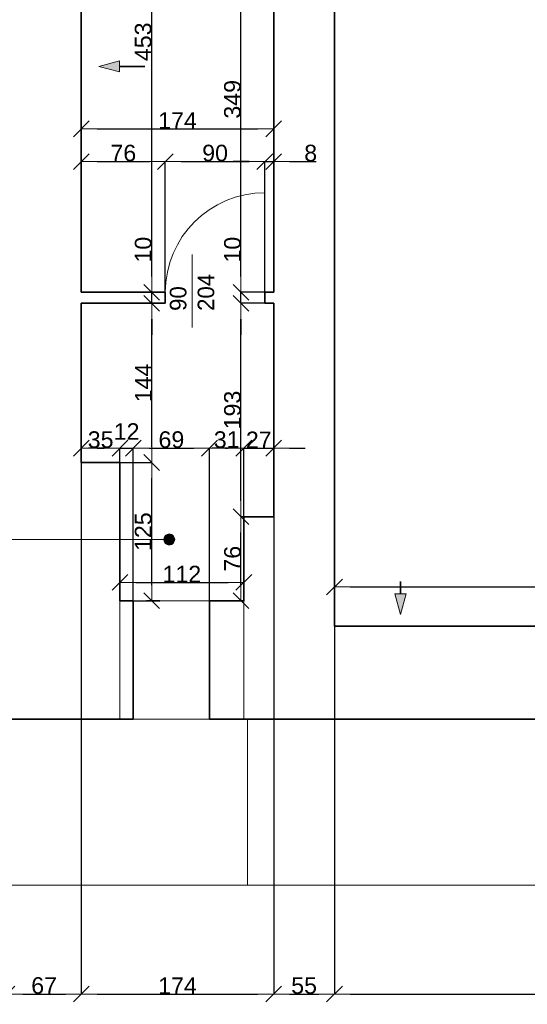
# Model space of a CAD drawing. Header units: metres. Extents: x 7506757 to 756746378, y 5735207 to 582114514.
# Tile 17 of 256: x 7549839 to 7554429, y 5789100 to 5798004. Entities that reach past the tile are written whole.
import ezdxf

# ---------------------------------------------------------------- set-up
doc = ezdxf.new("R2010")
doc.units = ezdxf.units.M
doc.header["$MEASUREMENT"] = 0
doc.header["$PDMODE"] = 2
doc.layers.get('0').update_dxf_attribs({"color": 250, "linetype": 'CONTINUOUS', "lineweight": 100, "plot": 0})
doc.layers.get('Defpoints').update_dxf_attribs({"linetype": 'CONTINUOUS'})
for name, color, linetype, lineweight in [('7 - linia widok1', 7, 'CONTINUOUS', 13), ('M_OCIANA1', 7, 'CONTINUOUS', 13), ('M_OCIANA141', 7, 'CONTINUOUS', 0), ('M_OCIANA6', 5, 'CONTINUOUS', 35), ('M_OPISY1', 7, 'CONTINUOUS', 13), ('M_OPISY141', 7, 'CONTINUOUS', 0), ('m_umeblowanie1', 7, 'CONTINUOUS', 13), ('opis1', 7, 'CONTINUOUS', 13), ('WYMIARY', 8, 'CONTINUOUS', 13)]:
    doc.layers.add(name, color=color, linetype=linetype, lineweight=lineweight)
for name, color, linetype in [('M_OCIANA', 7, 'CONTINUOUS'), ('M_OPISY', 7, 'CONTINUOUS'), ('PWYMIAR', 7, 'CONTINUOUS')]:
    doc.layers.add(name, color=color, linetype=linetype)
doc.styles.add('GENERATED_STYLE_1', font='arial.ttf')
doc.styles.add('GENERATED_STYLE_2', font='txt')
doc.dimstyles.new('GENERATED_STYLE__1', dxfattribs={"dimtxt": 150, "dimasz": 142.5, "dimexe": 0.18, "dimexo": 0, "dimgap": 0.09, "dimtad": 1, "dimdec": 0, "dimlfac": 0.1, "dimzin": 0, "dimdsep": 46, "dimtxsty": 'GENERATED_STYLE_1', "dimblk": 'ARROWHEAD_6', "dimblk1": 'ARROWHEAD_6', "dimblk2": 'ARROWHEAD_6', "dimcen": 0.09, "dimclrd": 251, "dimclre": 251, "dimclrt": 7, "dimazin": 0, "dimtfac": 1, "dimtdec": 4, "dimtmove": 0, "dimatfit": 3, "dimfxl": 0, "dimtolj": 1, "dimtzin": 0, "dimarcsym": 0})
doc.dimstyles.new('GENERATED_STYLE__2', dxfattribs={"dimtxt": 150, "dimasz": 142.5, "dimexe": 0.18, "dimexo": 0, "dimgap": 0.09, "dimtad": 1, "dimtih": 1, "dimtoh": 1, "dimdec": 0, "dimlfac": 0.1, "dimzin": 0, "dimdsep": 46, "dimtxsty": 'GENERATED_STYLE_1', "dimblk": 'ARROWHEAD_6', "dimblk1": 'ARROWHEAD_6', "dimblk2": 'ARROWHEAD_6', "dimcen": 0.09, "dimclrd": 251, "dimclre": 251, "dimclrt": 7, "dimazin": 0, "dimtfac": 1, "dimtdec": 4, "dimtmove": 0, "dimatfit": 3, "dimfxl": 0, "dimtolj": 1, "dimtzin": 0, "dimarcsym": 0})
doc.dimstyles.new('GENERATED_STYLE__3', dxfattribs={"dimtxt": 150, "dimasz": 142.5, "dimexe": 0.18, "dimexo": 0, "dimgap": 0.09, "dimtad": 1, "dimdec": 0, "dimlfac": 0.1, "dimzin": 0, "dimdsep": 46, "dimtxsty": 'GENERATED_STYLE_1', "dimblk": 'ARROWHEAD_6', "dimblk1": 'ARROWHEAD_6', "dimblk2": 'ARROWHEAD_6', "dimcen": 0.09, "dimclrd": 251, "dimclre": 251, "dimclrt": 7, "dimazin": 0, "dimtfac": 1, "dimtdec": 4, "dimtmove": 2, "dimatfit": 3, "dimfxl": 0, "dimtolj": 1, "dimtzin": 0, "dimarcsym": 0})
doc.dimstyles.new('GENERATED_STYLE__4', dxfattribs={"dimtxt": 150, "dimasz": 142.5, "dimexe": 0.18, "dimexo": 0, "dimgap": 0.09, "dimtad": 1, "dimtih": 1, "dimtoh": 1, "dimdec": 0, "dimlfac": 0.1, "dimzin": 0, "dimdsep": 46, "dimtxsty": 'GENERATED_STYLE_1', "dimblk": 'ARROWHEAD_6', "dimblk1": 'ARROWHEAD_6', "dimblk2": 'ARROWHEAD_6', "dimcen": 0.09, "dimclrd": 251, "dimclre": 251, "dimclrt": 7, "dimazin": 0, "dimtfac": 1, "dimtdec": 4, "dimtmove": 2, "dimatfit": 3, "dimfxl": 0, "dimtolj": 1, "dimtzin": 0, "dimarcsym": 0})

# ---------------------------------------------------------------- blocks, each defined once
blk = doc.blocks.new('Linia_15', base_point=(607403.4, 242324.2))
at = {"layer": 'M_OPISY1', "linetype": 'Continuous'}
blk.add_hatch(color=256, dxfattribs=at).paths.add_polyline_path([(610112.2, 242324.2), (610108.4, 242343.3), (610097.6, 242359.6), (610081.4, 242370.4), (610062.2, 242374.2), (610043.1, 242370.4), (610026.9, 242359.6), (610016, 242343.3), (610012.2, 242324.2), (610016, 242305.1), (610026.9, 242288.9), (610043.1, 242278), (610062.2, 242274.2), (610081.4, 242278), (610097.6, 242288.9), (610108.4, 242305.1)], flags=0)
blk.add_circle((610062.2, 242324.2), 50, dxfattribs=at)
at = {"layer": 'M_OPISY141', "linetype": 'Continuous'}
blk.add_line((607403.4, 242324.2), (610012.2, 242324.2), dxfattribs=at)
blk = doc.blocks.new('Linia_25', base_point=(612153.9, 241945.3))
at = {"layer": 'M_OCIANA1', "linetype": 'Continuous'}
blk.add_hatch(color=256, dxfattribs=at).paths.add_polyline_path([(612153.9, 241645.7), (612103.9, 241832.3), (612203.9, 241832.3)], flags=0)
for p, q in [((612153.9, 241645.7), (612103.9, 241832.3)), ((612103.9, 241832.3), (612203.9, 241832.3)), ((612153.9, 241645.7), (612203.9, 241832.3))]:
    blk.add_line(p, q, dxfattribs=at)
at = {"layer": 'M_OCIANA6', "linetype": 'Continuous'}
blk.add_line((612153.9, 241945.3), (612153.9, 241832.3), dxfattribs=at)
blk = doc.blocks.new('Linia_26', base_point=(609843, 246602.7))
at = {"layer": 'M_OCIANA1', "linetype": 'Continuous'}
blk.add_hatch(color=256, dxfattribs=at).paths.add_polyline_path([(609424.5, 246602.7), (609611.1, 246652.7), (609611.1, 246552.7)], flags=0)
for p, q in [((609424.5, 246602.7), (609611.1, 246652.7)), ((609424.5, 246602.7), (609611.1, 246552.7)), ((609611.1, 246652.7), (609611.1, 246552.7))]:
    blk.add_line(p, q, dxfattribs=at)
at = {"layer": 'M_OCIANA6', "linetype": 'Continuous'}
blk.add_line((609843, 246602.7), (609611.1, 246602.7), dxfattribs=at)
blk = doc.blocks.new('ARROWHEAD_6')
at = {"color": 0, "linetype": 'Continuous', "lineweight": 0}
for p, q in [((0, 0), (-1, 0)), ((-0.5, -0.5), (0.5, 0.5))]:
    blk.add_line(p, q, dxfattribs=at)
blk = doc.blocks.new('*D4051')
at = {"layer": 'Defpoints', "color": 0, "linetype": 'Continuous', "transparency": 16777216}
for p in [(7552685.7, 5799029.4), (7555366, 5799029.4), (7552685.7, 5792519.4)]:
    blk.add_point(p, dxfattribs=at)
at = {"layer": 'PWYMIAR', "color": 251, "linetype": 'Continuous', "lineweight": -2, "transparency": 16777216}
for p, q in [((7552685.7, 5799029.4), (7555366.2, 5799029.4)), ((7555366, 5792661.9), (7555366, 5798886.9)), ((7552685.7, 5792519.4), (7555366.2, 5792519.4))]:
    blk.add_line(p, q, dxfattribs=at)
at = {"layer": 'PWYMIAR', "color": 251, "linetype": 'Continuous', "lineweight": -2, "transparency": 16777216, "xscale": 142.5, "yscale": 142.5, "zscale": 142.5}
for p, rotation in [((7555366, 5799029.4), 90), ((7555366, 5792519.4), 270)]:
    blk.add_blockref('ARROWHEAD_6', p, dxfattribs=dict(at, rotation=rotation))
at = {"layer": 'PWYMIAR', "color": 7, "linetype": 'Continuous', "lineweight": 13, "transparency": 16777216, "insert": (7555289.3, 5795774.4), "char_height": 150, "attachment_point": 5, "rotation": 90, "style": 'GENERATED_STYLE_1'}
blk.add_mtext('\\A1;651', dxfattribs=at)
blk = doc.blocks.new('*D4070')
at = {"layer": 'Defpoints', "color": 0, "linetype": 'Continuous', "transparency": 16777216}
for p in [(7557585.7, 5792874.4), (7552685.7, 5792519.4), (7557585.7, 5792519.4)]:
    blk.add_point(p, dxfattribs=at)
at = {"layer": 'PWYMIAR', "color": 251, "linetype": 'Continuous', "lineweight": -2, "transparency": 16777216}
for p, q in [((7552685.7, 5792519.4), (7552685.7, 5792874.6)), ((7552828.2, 5792874.4), (7557443.2, 5792874.4)), ((7557585.7, 5792519.4), (7557585.7, 5792874.6))]:
    blk.add_line(p, q, dxfattribs=at)
at = {"layer": 'PWYMIAR', "color": 251, "linetype": 'Continuous', "lineweight": -2, "transparency": 16777216, "xscale": 142.5, "yscale": 142.5, "zscale": 142.5, "rotation": 180}
blk.add_blockref('ARROWHEAD_6', (7552685.7, 5792874.4), dxfattribs=at)
at = {"layer": 'PWYMIAR', "color": 251, "linetype": 'Continuous', "lineweight": -2, "transparency": 16777216, "xscale": 142.5, "yscale": 142.5, "zscale": 142.5}
blk.add_blockref('ARROWHEAD_6', (7557585.7, 5792874.4), dxfattribs=at)
at = {"layer": 'PWYMIAR', "color": 7, "linetype": 'Continuous', "lineweight": 13, "transparency": 16777216, "insert": (7555135.7, 5792951.1), "char_height": 150, "attachment_point": 5, "style": 'GENERATED_STYLE_1'}
blk.add_mtext('\\A1;490', dxfattribs=at)
blk = doc.blocks.new('*D4078')
at = {"layer": 'Defpoints', "color": 0, "linetype": 'Continuous', "transparency": 16777216}
for p in [(7550395.7, 5793999.4), (7551032.5, 5793999.4), (7550745.5, 5792749.4)]:
    blk.add_point(p, dxfattribs=at)
at = {"layer": 'PWYMIAR', "color": 251, "linetype": 'Continuous', "lineweight": -2, "transparency": 16777216}
for p, q in [((7550395.7, 5793999.4), (7551032.7, 5793999.4)), ((7551032.5, 5792891.9), (7551032.5, 5793856.9)), ((7550745.5, 5792749.4), (7551032.7, 5792749.4))]:
    blk.add_line(p, q, dxfattribs=at)
at = {"layer": 'PWYMIAR', "color": 251, "linetype": 'Continuous', "lineweight": -2, "transparency": 16777216, "xscale": 142.5, "yscale": 142.5, "zscale": 142.5}
for p, rotation in [((7551032.5, 5793999.4), 90), ((7551032.5, 5792749.4), 270)]:
    blk.add_blockref('ARROWHEAD_6', p, dxfattribs=dict(at, rotation=rotation))
at = {"layer": 'PWYMIAR', "color": 7, "linetype": 'Continuous', "lineweight": 13, "transparency": 16777216, "insert": (7550955.9, 5793374.4), "char_height": 150, "attachment_point": 5, "rotation": 90, "style": 'GENERATED_STYLE_1'}
blk.add_mtext('\\A1;125', dxfattribs=at)
blk = doc.blocks.new('*D4079')
at = {"layer": 'Defpoints', "color": 0, "linetype": 'Continuous', "transparency": 16777216}
for p in [(7551032.5, 5795439.4), (7551155.5, 5795439.4), (7550395.7, 5793999.4)]:
    blk.add_point(p, dxfattribs=at)
at = {"layer": 'PWYMIAR', "color": 251, "linetype": 'Continuous', "lineweight": -2, "transparency": 16777216}
for p, q in [((7551155.5, 5795439.4), (7551032.4, 5795439.4)), ((7551032.5, 5794141.9), (7551032.5, 5795296.9)), ((7550395.7, 5793999.4), (7551032.7, 5793999.4))]:
    blk.add_line(p, q, dxfattribs=at)
at = {"layer": 'PWYMIAR', "color": 251, "linetype": 'Continuous', "lineweight": -2, "transparency": 16777216, "xscale": 142.5, "yscale": 142.5, "zscale": 142.5}
for p, rotation in [((7551032.5, 5795439.4), 90), ((7551032.5, 5793999.4), 270)]:
    blk.add_blockref('ARROWHEAD_6', p, dxfattribs=dict(at, rotation=rotation))
at = {"layer": 'PWYMIAR', "color": 7, "linetype": 'Continuous', "lineweight": 13, "transparency": 16777216, "insert": (7550957.1, 5794719.4), "char_height": 150, "attachment_point": 5, "rotation": 90, "style": 'GENERATED_STYLE_1'}
blk.add_mtext('\\A1;144', dxfattribs=at)
blk = doc.blocks.new('*D4080')
at = {"layer": 'Defpoints', "color": 0, "linetype": 'Continuous', "transparency": 16777216}
for p in [(7550395.7, 5795539.4), (7551032.5, 5795539.4), (7551155.5, 5795439.4)]:
    blk.add_point(p, dxfattribs=at)
at = {"layer": 'PWYMIAR', "color": 251, "linetype": 'Continuous', "lineweight": -2, "transparency": 16777216}
for p, q in [((7551032.5, 5795681.9), (7551032.5, 5796024.8)), ((7550395.7, 5795539.4), (7551032.7, 5795539.4)), ((7551032.5, 5795439.4), (7551032.5, 5795539.4)), ((7551155.5, 5795439.4), (7551032.4, 5795439.4)), ((7551032.5, 5795296.9), (7551032.5, 5795154.4))]:
    blk.add_line(p, q, dxfattribs=at)
at = {"layer": 'PWYMIAR', "color": 251, "linetype": 'Continuous', "lineweight": -2, "transparency": 16777216, "xscale": 142.5, "yscale": 142.5, "zscale": 142.5}
for p, rotation in [((7551032.5, 5795539.4), 270), ((7551032.5, 5795439.4), 90)]:
    blk.add_blockref('ARROWHEAD_6', p, dxfattribs=dict(at, rotation=rotation))
at = {"layer": 'PWYMIAR', "color": 7, "linetype": 'Continuous', "lineweight": 13, "transparency": 16777216, "insert": (7550955.9, 5795924.6), "char_height": 150, "attachment_point": 5, "rotation": 90, "style": 'GENERATED_STYLE_1'}
blk.add_mtext('\\A1;10', dxfattribs=at)
blk = doc.blocks.new('*D4081')
at = {"layer": 'Defpoints', "color": 0, "linetype": 'Continuous', "transparency": 16777216}
for p in [(7550395.7, 5800069.4), (7551032.5, 5800069.4), (7550395.7, 5795539.4)]:
    blk.add_point(p, dxfattribs=at)
at = {"layer": 'PWYMIAR', "color": 251, "linetype": 'Continuous', "lineweight": -2, "transparency": 16777216}
for p, q in [((7550395.7, 5800069.4), (7551032.7, 5800069.4)), ((7551032.5, 5795681.9), (7551032.5, 5799926.9)), ((7550395.7, 5795539.4), (7551032.7, 5795539.4))]:
    blk.add_line(p, q, dxfattribs=at)
at = {"layer": 'PWYMIAR', "color": 251, "linetype": 'Continuous', "lineweight": -2, "transparency": 16777216, "xscale": 142.5, "yscale": 142.5, "zscale": 142.5}
for p, rotation in [((7551032.5, 5800069.4), 90), ((7551032.5, 5795539.4), 270)]:
    blk.add_blockref('ARROWHEAD_6', p, dxfattribs=dict(at, rotation=rotation))
at = {"layer": 'PWYMIAR', "color": 7, "linetype": 'Continuous', "lineweight": 13, "transparency": 16777216, "insert": (7550955.8, 5797804.4), "char_height": 150, "attachment_point": 5, "rotation": 90, "style": 'GENERATED_STYLE_1'}
blk.add_mtext('\\A1;453', dxfattribs=at)
blk = doc.blocks.new('*D4082')
at = {"layer": 'Defpoints', "color": 0, "linetype": 'Continuous', "transparency": 16777216}
for p in [(7551155.7, 5796720.9), (7550395.7, 5795539.4), (7551155.7, 5795539.4)]:
    blk.add_point(p, dxfattribs=at)
at = {"layer": 'PWYMIAR', "color": 251, "linetype": 'Continuous', "lineweight": -2, "transparency": 16777216}
for p, q in [((7550395.7, 5795539.4), (7550395.7, 5796721.1)), ((7550538.2, 5796720.9), (7551013.2, 5796720.9)), ((7551155.7, 5795539.4), (7551155.7, 5796721.1))]:
    blk.add_line(p, q, dxfattribs=at)
at = {"layer": 'PWYMIAR', "color": 251, "linetype": 'Continuous', "lineweight": -2, "transparency": 16777216, "xscale": 142.5, "yscale": 142.5, "zscale": 142.5, "rotation": 180}
blk.add_blockref('ARROWHEAD_6', (7550395.7, 5796720.9), dxfattribs=at)
at = {"layer": 'PWYMIAR', "color": 251, "linetype": 'Continuous', "lineweight": -2, "transparency": 16777216, "xscale": 142.5, "yscale": 142.5, "zscale": 142.5}
blk.add_blockref('ARROWHEAD_6', (7551155.7, 5796720.9), dxfattribs=at)
at = {"layer": 'PWYMIAR', "color": 7, "linetype": 'Continuous', "lineweight": 13, "transparency": 16777216, "insert": (7550775.7, 5796797.6), "char_height": 150, "attachment_point": 5, "style": 'GENERATED_STYLE_1'}
blk.add_mtext('\\A1;76', dxfattribs=at)
blk = doc.blocks.new('*D4083')
at = {"layer": 'Defpoints', "color": 0, "linetype": 'Continuous', "transparency": 16777216}
for p in [(7552055.7, 5796720.9), (7551155.7, 5795539.4), (7552055.7, 5795539.4)]:
    blk.add_point(p, dxfattribs=at)
at = {"layer": 'PWYMIAR', "color": 251, "linetype": 'Continuous', "lineweight": -2, "transparency": 16777216}
for p, q in [((7551155.7, 5795539.4), (7551155.7, 5796721.1)), ((7551298.2, 5796720.9), (7551913.2, 5796720.9)), ((7552055.7, 5795539.4), (7552055.7, 5796721.1))]:
    blk.add_line(p, q, dxfattribs=at)
at = {"layer": 'PWYMIAR', "color": 251, "linetype": 'Continuous', "lineweight": -2, "transparency": 16777216, "xscale": 142.5, "yscale": 142.5, "zscale": 142.5, "rotation": 180}
blk.add_blockref('ARROWHEAD_6', (7551155.7, 5796720.9), dxfattribs=at)
at = {"layer": 'PWYMIAR', "color": 251, "linetype": 'Continuous', "lineweight": -2, "transparency": 16777216, "xscale": 142.5, "yscale": 142.5, "zscale": 142.5}
blk.add_blockref('ARROWHEAD_6', (7552055.7, 5796720.9), dxfattribs=at)
at = {"layer": 'PWYMIAR', "color": 7, "linetype": 'Continuous', "lineweight": 13, "transparency": 16777216, "insert": (7551605.7, 5796797.6), "char_height": 150, "attachment_point": 5, "style": 'GENERATED_STYLE_1'}
blk.add_mtext('\\A1;90', dxfattribs=at)
blk = doc.blocks.new('*D4084')
at = {"layer": 'Defpoints', "color": 0, "linetype": 'Continuous', "transparency": 16777216}
for p in [(7552135.7, 5796720.9), (7552055.7, 5795539.4), (7552135.7, 5795539.4)]:
    blk.add_point(p, dxfattribs=at)
at = {"layer": 'PWYMIAR', "color": 251, "linetype": 'Continuous', "lineweight": -2, "transparency": 16777216}
for p, q in [((7551913.2, 5796720.9), (7551770.7, 5796720.9)), ((7552055.7, 5795539.4), (7552055.7, 5796721.1)), ((7552055.7, 5796720.9), (7552135.7, 5796720.9)), ((7552135.7, 5795539.4), (7552135.7, 5796721.1)), ((7552278.2, 5796720.9), (7552519.7, 5796720.9))]:
    blk.add_line(p, q, dxfattribs=at)
at = {"layer": 'PWYMIAR', "color": 251, "linetype": 'Continuous', "lineweight": -2, "transparency": 16777216, "xscale": 142.5, "yscale": 142.5, "zscale": 142.5}
blk.add_blockref('ARROWHEAD_6', (7552055.7, 5796720.9), dxfattribs=at)
at = {"layer": 'PWYMIAR', "color": 251, "linetype": 'Continuous', "lineweight": -2, "transparency": 16777216, "xscale": 142.5, "yscale": 142.5, "zscale": 142.5, "rotation": 180}
blk.add_blockref('ARROWHEAD_6', (7552135.7, 5796720.9), dxfattribs=at)
at = {"layer": 'PWYMIAR', "color": 7, "linetype": 'Continuous', "lineweight": 13, "transparency": 16777216, "insert": (7552470.2, 5796797.6), "char_height": 150, "attachment_point": 5, "style": 'GENERATED_STYLE_1'}
blk.add_mtext('\\A1;8', dxfattribs=at)
blk = doc.blocks.new('*D4123')
at = {"layer": 'Defpoints', "color": 0, "linetype": 'Continuous', "transparency": 16777216}
for p in [(7552135.7, 5797017.1), (7550395.7, 5795539.4), (7552135.7, 5795539.4)]:
    blk.add_point(p, dxfattribs=at)
at = {"layer": 'PWYMIAR', "color": 251, "linetype": 'Continuous', "lineweight": -2, "transparency": 16777216}
for p, q in [((7550395.7, 5795539.4), (7550395.7, 5797017.3)), ((7550538.2, 5797017.1), (7551993.2, 5797017.1)), ((7552135.7, 5795539.4), (7552135.7, 5797017.3))]:
    blk.add_line(p, q, dxfattribs=at)
at = {"layer": 'PWYMIAR', "color": 251, "linetype": 'Continuous', "lineweight": -2, "transparency": 16777216, "xscale": 142.5, "yscale": 142.5, "zscale": 142.5, "rotation": 180}
blk.add_blockref('ARROWHEAD_6', (7550395.7, 5797017.1), dxfattribs=at)
at = {"layer": 'PWYMIAR', "color": 251, "linetype": 'Continuous', "lineweight": -2, "transparency": 16777216, "xscale": 142.5, "yscale": 142.5, "zscale": 142.5}
blk.add_blockref('ARROWHEAD_6', (7552135.7, 5797017.1), dxfattribs=at)
at = {"layer": 'PWYMIAR', "color": 7, "linetype": 'Continuous', "lineweight": 13, "transparency": 16777216, "insert": (7551265.7, 5797092.5), "char_height": 150, "attachment_point": 5, "style": 'GENERATED_STYLE_1'}
blk.add_mtext('\\A1;174', dxfattribs=at)
blk = doc.blocks.new('*D4124')
at = {"layer": 'Defpoints', "color": 0, "linetype": 'Continuous', "transparency": 16777216}
for p in [(7551839.9, 5793509.4), (7552135.7, 5793509.4), (7551865.5, 5792749.4)]:
    blk.add_point(p, dxfattribs=at)
at = {"layer": 'PWYMIAR', "color": 251, "linetype": 'Continuous', "lineweight": -2, "transparency": 16777216}
for p, q in [((7552135.7, 5793509.4), (7551839.8, 5793509.4)), ((7551839.9, 5792891.9), (7551839.9, 5793366.9)), ((7551865.5, 5792749.4), (7551839.8, 5792749.4))]:
    blk.add_line(p, q, dxfattribs=at)
at = {"layer": 'PWYMIAR', "color": 251, "linetype": 'Continuous', "lineweight": -2, "transparency": 16777216, "xscale": 142.5, "yscale": 142.5, "zscale": 142.5}
for p, rotation in [((7551839.9, 5793509.4), 90), ((7551839.9, 5792749.4), 270)]:
    blk.add_blockref('ARROWHEAD_6', p, dxfattribs=dict(at, rotation=rotation))
at = {"layer": 'PWYMIAR', "color": 7, "linetype": 'Continuous', "lineweight": 13, "transparency": 16777216, "insert": (7551763.3, 5793129.4), "char_height": 150, "attachment_point": 5, "rotation": 90, "style": 'GENERATED_STYLE_1'}
blk.add_mtext('\\A1;76', dxfattribs=at)
blk = doc.blocks.new('*D4125')
at = {"layer": 'Defpoints', "color": 0, "linetype": 'Continuous', "transparency": 16777216}
for p in [(7551839.9, 5795439.4), (7552055.7, 5795439.4), (7552135.7, 5793509.4)]:
    blk.add_point(p, dxfattribs=at)
at = {"layer": 'PWYMIAR', "color": 251, "linetype": 'Continuous', "lineweight": -2, "transparency": 16777216}
for p, q in [((7552055.7, 5795439.4), (7551839.8, 5795439.4)), ((7551839.9, 5793651.9), (7551839.9, 5795296.9)), ((7552135.7, 5793509.4), (7551839.8, 5793509.4))]:
    blk.add_line(p, q, dxfattribs=at)
at = {"layer": 'PWYMIAR', "color": 251, "linetype": 'Continuous', "lineweight": -2, "transparency": 16777216, "xscale": 142.5, "yscale": 142.5, "zscale": 142.5}
for p, rotation in [((7551839.9, 5795439.4), 90), ((7551839.9, 5793509.4), 270)]:
    blk.add_blockref('ARROWHEAD_6', p, dxfattribs=dict(at, rotation=rotation))
at = {"layer": 'PWYMIAR', "color": 7, "linetype": 'Continuous', "lineweight": 13, "transparency": 16777216, "insert": (7551763.2, 5794474.4), "char_height": 150, "attachment_point": 5, "rotation": 90, "style": 'GENERATED_STYLE_1'}
blk.add_mtext('\\A1;193', dxfattribs=at)
blk = doc.blocks.new('*D4126')
at = {"layer": 'Defpoints', "color": 0, "linetype": 'Continuous', "transparency": 16777216}
for p in [(7551839.9, 5795539.4), (7552135.7, 5795539.4), (7552055.7, 5795439.4)]:
    blk.add_point(p, dxfattribs=at)
at = {"layer": 'PWYMIAR', "color": 251, "linetype": 'Continuous', "lineweight": -2, "transparency": 16777216}
for p, q in [((7551839.9, 5795681.9), (7551839.9, 5796024.8)), ((7552135.7, 5795539.4), (7551839.8, 5795539.4)), ((7551839.9, 5795439.4), (7551839.9, 5795539.4)), ((7552055.7, 5795439.4), (7551839.8, 5795439.4)), ((7551839.9, 5795296.9), (7551839.9, 5795154.4))]:
    blk.add_line(p, q, dxfattribs=at)
at = {"layer": 'PWYMIAR', "color": 251, "linetype": 'Continuous', "lineweight": -2, "transparency": 16777216, "xscale": 142.5, "yscale": 142.5, "zscale": 142.5}
for p, rotation in [((7551839.9, 5795539.4), 270), ((7551839.9, 5795439.4), 90)]:
    blk.add_blockref('ARROWHEAD_6', p, dxfattribs=dict(at, rotation=rotation))
at = {"layer": 'PWYMIAR', "color": 7, "linetype": 'Continuous', "lineweight": 13, "transparency": 16777216, "insert": (7551763.3, 5795924.6), "char_height": 150, "attachment_point": 5, "rotation": 90, "style": 'GENERATED_STYLE_1'}
blk.add_mtext('\\A1;10', dxfattribs=at)
blk = doc.blocks.new('*D4127')
at = {"layer": 'Defpoints', "color": 0, "linetype": 'Continuous', "transparency": 16777216}
for p in [(7551839.9, 5799029.4), (7552135.7, 5799029.4), (7552135.7, 5795539.4)]:
    blk.add_point(p, dxfattribs=at)
at = {"layer": 'PWYMIAR', "color": 251, "linetype": 'Continuous', "lineweight": -2, "transparency": 16777216}
for p, q in [((7552135.7, 5799029.4), (7551839.8, 5799029.4)), ((7551839.9, 5795681.9), (7551839.9, 5798886.9)), ((7552135.7, 5795539.4), (7551839.8, 5795539.4))]:
    blk.add_line(p, q, dxfattribs=at)
at = {"layer": 'PWYMIAR', "color": 251, "linetype": 'Continuous', "lineweight": -2, "transparency": 16777216, "xscale": 142.5, "yscale": 142.5, "zscale": 142.5}
for p, rotation in [((7551839.9, 5799029.4), 90), ((7551839.9, 5795539.4), 270)]:
    blk.add_blockref('ARROWHEAD_6', p, dxfattribs=dict(at, rotation=rotation))
at = {"layer": 'PWYMIAR', "color": 7, "linetype": 'Continuous', "lineweight": 13, "transparency": 16777216, "insert": (7551763.2, 5797284.4), "char_height": 150, "attachment_point": 5, "rotation": 90, "style": 'GENERATED_STYLE_1'}
blk.add_mtext('\\A1;349', dxfattribs=at)
blk = doc.blocks.new('*D4130')
at = {"layer": 'Defpoints', "color": 0, "linetype": 'Continuous', "transparency": 16777216}
for p in [(7550745.5, 5794129.1), (7550395.7, 5793999.4), (7550745.5, 5793999.4)]:
    blk.add_point(p, dxfattribs=at)
at = {"layer": 'PWYMIAR', "color": 251, "linetype": 'Continuous', "lineweight": -2, "transparency": 16777216}
for p, q in [((7550395.7, 5793999.4), (7550395.7, 5794129.3)), ((7550538.2, 5794129.1), (7550603, 5794129.1)), ((7550745.5, 5793999.4), (7550745.5, 5794129.3))]:
    blk.add_line(p, q, dxfattribs=at)
at = {"layer": 'PWYMIAR', "color": 251, "linetype": 'Continuous', "lineweight": -2, "transparency": 16777216, "xscale": 142.5, "yscale": 142.5, "zscale": 142.5, "rotation": 180}
blk.add_blockref('ARROWHEAD_6', (7550395.7, 5794129.1), dxfattribs=at)
at = {"layer": 'PWYMIAR', "color": 251, "linetype": 'Continuous', "lineweight": -2, "transparency": 16777216, "xscale": 142.5, "yscale": 142.5, "zscale": 142.5}
blk.add_blockref('ARROWHEAD_6', (7550745.5, 5794129.1), dxfattribs=at)
at = {"layer": 'PWYMIAR', "color": 7, "linetype": 'Continuous', "lineweight": 13, "transparency": 16777216, "insert": (7550570.6, 5794205.8), "char_height": 150, "attachment_point": 5, "style": 'GENERATED_STYLE_1'}
blk.add_mtext('\\A1;35', dxfattribs=at)
blk = doc.blocks.new('*D4131')
at = {"layer": 'Defpoints', "color": 0, "linetype": 'Continuous', "transparency": 16777216}
for p in [(7550865.5, 5794129.1), (7550745.5, 5793999.4), (7550865.5, 5792749.4)]:
    blk.add_point(p, dxfattribs=at)
at = {"layer": 'PWYMIAR', "color": 251, "linetype": 'Continuous', "lineweight": -2, "transparency": 16777216}
for p, q in [((7550603, 5794129.1), (7550460.5, 5794129.1)), ((7550745.5, 5793999.4), (7550745.5, 5794129.3)), ((7550745.5, 5794129.1), (7550865.5, 5794129.1)), ((7550865.5, 5792749.4), (7550865.5, 5794129.3)), ((7551008, 5794129.1), (7551150.5, 5794129.1))]:
    blk.add_line(p, q, dxfattribs=at)
at = {"layer": 'PWYMIAR', "color": 251, "linetype": 'Continuous', "lineweight": -2, "transparency": 16777216, "xscale": 142.5, "yscale": 142.5, "zscale": 142.5}
blk.add_blockref('ARROWHEAD_6', (7550745.5, 5794129.1), dxfattribs=at)
at = {"layer": 'PWYMIAR', "color": 251, "linetype": 'Continuous', "lineweight": -2, "transparency": 16777216, "xscale": 142.5, "yscale": 142.5, "zscale": 142.5, "rotation": 180}
blk.add_blockref('ARROWHEAD_6', (7550865.5, 5794129.1), dxfattribs=at)
at = {"layer": 'PWYMIAR', "color": 7, "linetype": 'Continuous', "lineweight": 13, "transparency": 16777216, "insert": (7550805.5, 5794279.9), "char_height": 150, "attachment_point": 5, "style": 'GENERATED_STYLE_1'}
blk.add_mtext('\\A1;12', dxfattribs=at)
blk = doc.blocks.new('*D4132')
at = {"layer": 'Defpoints', "color": 0, "linetype": 'Continuous', "transparency": 16777216}
for p in [(7551555.5, 5794129.1), (7550865.5, 5792749.4), (7551555.5, 5792749.4)]:
    blk.add_point(p, dxfattribs=at)
at = {"layer": 'PWYMIAR', "color": 251, "linetype": 'Continuous', "lineweight": -2, "transparency": 16777216}
for p, q in [((7550865.5, 5792749.4), (7550865.5, 5794129.3)), ((7551008, 5794129.1), (7551413, 5794129.1)), ((7551555.5, 5792749.4), (7551555.5, 5794129.3))]:
    blk.add_line(p, q, dxfattribs=at)
at = {"layer": 'PWYMIAR', "color": 251, "linetype": 'Continuous', "lineweight": -2, "transparency": 16777216, "xscale": 142.5, "yscale": 142.5, "zscale": 142.5, "rotation": 180}
blk.add_blockref('ARROWHEAD_6', (7550865.5, 5794129.1), dxfattribs=at)
at = {"layer": 'PWYMIAR', "color": 251, "linetype": 'Continuous', "lineweight": -2, "transparency": 16777216, "xscale": 142.5, "yscale": 142.5, "zscale": 142.5}
blk.add_blockref('ARROWHEAD_6', (7551555.5, 5794129.1), dxfattribs=at)
at = {"layer": 'PWYMIAR', "color": 7, "linetype": 'Continuous', "lineweight": 13, "transparency": 16777216, "insert": (7551210.5, 5794205.8), "char_height": 150, "attachment_point": 5, "style": 'GENERATED_STYLE_1'}
blk.add_mtext('\\A1;69', dxfattribs=at)
blk = doc.blocks.new('*D4133')
at = {"layer": 'Defpoints', "color": 0, "linetype": 'Continuous', "transparency": 16777216}
for p in [(7551865.5, 5794129.1), (7551865.5, 5793509.4), (7551555.5, 5792749.4)]:
    blk.add_point(p, dxfattribs=at)
at = {"layer": 'PWYMIAR', "color": 251, "linetype": 'Continuous', "lineweight": -2, "transparency": 16777216}
for p, q in [((7551555.5, 5792749.4), (7551555.5, 5794129.3)), ((7551698, 5794129.1), (7551723, 5794129.1)), ((7551865.5, 5793509.4), (7551865.5, 5794129.3))]:
    blk.add_line(p, q, dxfattribs=at)
at = {"layer": 'PWYMIAR', "color": 251, "linetype": 'Continuous', "lineweight": -2, "transparency": 16777216, "xscale": 142.5, "yscale": 142.5, "zscale": 142.5, "rotation": 180}
blk.add_blockref('ARROWHEAD_6', (7551555.5, 5794129.1), dxfattribs=at)
at = {"layer": 'PWYMIAR', "color": 251, "linetype": 'Continuous', "lineweight": -2, "transparency": 16777216, "xscale": 142.5, "yscale": 142.5, "zscale": 142.5}
blk.add_blockref('ARROWHEAD_6', (7551865.5, 5794129.1), dxfattribs=at)
at = {"layer": 'PWYMIAR', "color": 7, "linetype": 'Continuous', "lineweight": 13, "transparency": 16777216, "insert": (7551710.5, 5794205.8), "char_height": 150, "attachment_point": 5, "style": 'GENERATED_STYLE_1'}
blk.add_mtext('\\A1;31', dxfattribs=at)
blk = doc.blocks.new('*D4134')
at = {"layer": 'Defpoints', "color": 0, "linetype": 'Continuous', "transparency": 16777216}
for p in [(7552135.7, 5794129.1), (7551865.5, 5793509.4), (7552135.7, 5793509.4)]:
    blk.add_point(p, dxfattribs=at)
at = {"layer": 'PWYMIAR', "color": 251, "linetype": 'Continuous', "lineweight": -2, "transparency": 16777216}
for p, q in [((7551723, 5794129.1), (7551580.5, 5794129.1)), ((7551865.5, 5793509.4), (7551865.5, 5794129.3)), ((7551865.5, 5794129.1), (7552135.7, 5794129.1)), ((7552135.7, 5793509.4), (7552135.7, 5794129.3)), ((7552278.2, 5794129.1), (7552420.7, 5794129.1))]:
    blk.add_line(p, q, dxfattribs=at)
at = {"layer": 'PWYMIAR', "color": 251, "linetype": 'Continuous', "lineweight": -2, "transparency": 16777216, "xscale": 142.5, "yscale": 142.5, "zscale": 142.5}
blk.add_blockref('ARROWHEAD_6', (7551865.5, 5794129.1), dxfattribs=at)
at = {"layer": 'PWYMIAR', "color": 251, "linetype": 'Continuous', "lineweight": -2, "transparency": 16777216, "xscale": 142.5, "yscale": 142.5, "zscale": 142.5, "rotation": 180}
blk.add_blockref('ARROWHEAD_6', (7552135.7, 5794129.1), dxfattribs=at)
at = {"layer": 'PWYMIAR', "color": 7, "linetype": 'Continuous', "lineweight": 13, "transparency": 16777216, "insert": (7552000.6, 5794204.5), "char_height": 150, "attachment_point": 5, "style": 'GENERATED_STYLE_1'}
blk.add_mtext('\\A1;27', dxfattribs=at)
blk = doc.blocks.new('*D4155')
at = {"layer": 'Defpoints', "color": 0, "linetype": 'Continuous', "transparency": 16777216}
for p in [(7549723.4, 5803114), (7550395.7, 5794206.3), (7550395.7, 5789192.4)]:
    blk.add_point(p, dxfattribs=at)
at = {"layer": 'PWYMIAR', "color": 251, "linetype": 'Continuous', "lineweight": -2, "transparency": 16777216}
for p, q in [((7549723.4, 5803114), (7549723.4, 5789192.2)), ((7550395.7, 5794206.3), (7550395.7, 5789192.2)), ((7549865.9, 5789192.4), (7550253.2, 5789192.4))]:
    blk.add_line(p, q, dxfattribs=at)
at = {"layer": 'PWYMIAR', "color": 251, "linetype": 'Continuous', "lineweight": -2, "transparency": 16777216, "xscale": 142.5, "yscale": 142.5, "zscale": 142.5, "rotation": 180}
blk.add_blockref('ARROWHEAD_6', (7549723.4, 5789192.4), dxfattribs=at)
at = {"layer": 'PWYMIAR', "color": 251, "linetype": 'Continuous', "lineweight": -2, "transparency": 16777216, "xscale": 142.5, "yscale": 142.5, "zscale": 142.5}
blk.add_blockref('ARROWHEAD_6', (7550395.7, 5789192.4), dxfattribs=at)
at = {"layer": 'PWYMIAR', "color": 7, "linetype": 'Continuous', "lineweight": 13, "transparency": 16777216, "insert": (7550059.6, 5789269.1), "char_height": 150, "attachment_point": 5, "style": 'GENERATED_STYLE_1'}
blk.add_mtext('\\A1;67', dxfattribs=at)
blk = doc.blocks.new('*D4156')
at = {"layer": 'Defpoints', "color": 0, "linetype": 'Continuous', "transparency": 16777216}
for p in [(7550395.7, 5794206.3), (7552135.7, 5793716.3), (7552135.7, 5789192.4)]:
    blk.add_point(p, dxfattribs=at)
at = {"layer": 'PWYMIAR', "color": 251, "linetype": 'Continuous', "lineweight": -2, "transparency": 16777216}
for p, q in [((7550395.7, 5794206.3), (7550395.7, 5789192.2)), ((7552135.7, 5793716.3), (7552135.7, 5789192.2)), ((7550538.2, 5789192.4), (7551993.2, 5789192.4))]:
    blk.add_line(p, q, dxfattribs=at)
at = {"layer": 'PWYMIAR', "color": 251, "linetype": 'Continuous', "lineweight": -2, "transparency": 16777216, "xscale": 142.5, "yscale": 142.5, "zscale": 142.5, "rotation": 180}
blk.add_blockref('ARROWHEAD_6', (7550395.7, 5789192.4), dxfattribs=at)
at = {"layer": 'PWYMIAR', "color": 251, "linetype": 'Continuous', "lineweight": -2, "transparency": 16777216, "xscale": 142.5, "yscale": 142.5, "zscale": 142.5}
blk.add_blockref('ARROWHEAD_6', (7552135.7, 5789192.4), dxfattribs=at)
at = {"layer": 'PWYMIAR', "color": 7, "linetype": 'Continuous', "lineweight": 13, "transparency": 16777216, "insert": (7551265.7, 5789267.8), "char_height": 150, "attachment_point": 5, "style": 'GENERATED_STYLE_1'}
blk.add_mtext('\\A1;174', dxfattribs=at)
blk = doc.blocks.new('*D4157')
at = {"layer": 'Defpoints', "color": 0, "linetype": 'Continuous', "transparency": 16777216}
for p in [(7552135.7, 5793716.3), (7552685.7, 5792726.3), (7552685.7, 5789192.4)]:
    blk.add_point(p, dxfattribs=at)
at = {"layer": 'PWYMIAR', "color": 251, "linetype": 'Continuous', "lineweight": -2, "transparency": 16777216}
for p, q in [((7552135.7, 5793716.3), (7552135.7, 5789192.2)), ((7552685.7, 5792726.3), (7552685.7, 5789192.2)), ((7552278.2, 5789192.4), (7552543.2, 5789192.4))]:
    blk.add_line(p, q, dxfattribs=at)
at = {"layer": 'PWYMIAR', "color": 251, "linetype": 'Continuous', "lineweight": -2, "transparency": 16777216, "xscale": 142.5, "yscale": 142.5, "zscale": 142.5, "rotation": 180}
blk.add_blockref('ARROWHEAD_6', (7552135.7, 5789192.4), dxfattribs=at)
at = {"layer": 'PWYMIAR', "color": 251, "linetype": 'Continuous', "lineweight": -2, "transparency": 16777216, "xscale": 142.5, "yscale": 142.5, "zscale": 142.5}
blk.add_blockref('ARROWHEAD_6', (7552685.7, 5789192.4), dxfattribs=at)
at = {"layer": 'PWYMIAR', "color": 7, "linetype": 'Continuous', "lineweight": 13, "transparency": 16777216, "insert": (7552410.7, 5789268.8), "char_height": 150, "attachment_point": 5, "style": 'GENERATED_STYLE_1'}
blk.add_mtext('\\A1;55', dxfattribs=at)
blk = doc.blocks.new('*D4158')
at = {"layer": 'Defpoints', "color": 0, "linetype": 'Continuous', "transparency": 16777216}
for p in [(7552685.7, 5792726.3), (7557585.7, 5792726.3), (7557585.7, 5789192.4)]:
    blk.add_point(p, dxfattribs=at)
at = {"layer": 'PWYMIAR', "color": 251, "linetype": 'Continuous', "lineweight": -2, "transparency": 16777216}
for p, q in [((7552685.7, 5792726.3), (7552685.7, 5789192.2)), ((7557585.7, 5792726.3), (7557585.7, 5789192.2)), ((7552828.2, 5789192.4), (7557443.2, 5789192.4))]:
    blk.add_line(p, q, dxfattribs=at)
at = {"layer": 'PWYMIAR', "color": 251, "linetype": 'Continuous', "lineweight": -2, "transparency": 16777216, "xscale": 142.5, "yscale": 142.5, "zscale": 142.5, "rotation": 180}
blk.add_blockref('ARROWHEAD_6', (7552685.7, 5789192.4), dxfattribs=at)
at = {"layer": 'PWYMIAR', "color": 251, "linetype": 'Continuous', "lineweight": -2, "transparency": 16777216, "xscale": 142.5, "yscale": 142.5, "zscale": 142.5}
blk.add_blockref('ARROWHEAD_6', (7557585.7, 5789192.4), dxfattribs=at)
at = {"layer": 'PWYMIAR', "color": 7, "linetype": 'Continuous', "lineweight": 13, "transparency": 16777216, "insert": (7555135.7, 5789269.1), "char_height": 150, "attachment_point": 5, "style": 'GENERATED_STYLE_1'}
blk.add_mtext('\\A1;490', dxfattribs=at)
blk = doc.blocks.new('*D4163')
at = {"layer": 'Defpoints', "color": 0, "linetype": 'Continuous', "transparency": 16777216}
for p in [(7552685.7, 5808259.4), (7559941, 5808259.4), (7554535.7, 5794336.9)]:
    blk.add_point(p, dxfattribs=at)
at = {"layer": 'PWYMIAR', "color": 251, "linetype": 'Continuous', "lineweight": -2, "transparency": 16777216}
for p, q in [((7552685.7, 5808259.4), (7559941.2, 5808259.4)), ((7559941, 5794479.4), (7559941, 5808116.9)), ((7554535.7, 5794336.9), (7559941.2, 5794336.9))]:
    blk.add_line(p, q, dxfattribs=at)
at = {"layer": 'PWYMIAR', "color": 251, "linetype": 'Continuous', "lineweight": -2, "transparency": 16777216, "xscale": 142.5, "yscale": 142.5, "zscale": 142.5}
for p, rotation in [((7559941, 5808259.4), 90), ((7559941, 5794336.9), 270)]:
    blk.add_blockref('ARROWHEAD_6', p, dxfattribs=dict(at, rotation=rotation))
at = {"layer": 'PWYMIAR', "color": 7, "linetype": 'Continuous', "lineweight": 13, "transparency": 16777216, "insert": (7559864.3, 5801298.1), "char_height": 150, "attachment_point": 5, "rotation": 90, "style": 'GENERATED_STYLE_1'}
blk.add_mtext('\\A1;1392', dxfattribs=at)
blk = doc.blocks.new('*D4182')
at = {"layer": 'Defpoints', "color": 0, "linetype": 'Continuous', "transparency": 16777216}
for p in [(7549523.4, 5791677.5), (7558253.4, 5791677.5), (7558253.4, 5788596.3)]:
    blk.add_point(p, dxfattribs=at)
at = {"layer": 'PWYMIAR', "color": 251, "linetype": 'Continuous', "lineweight": -2, "transparency": 16777216}
for p, q in [((7549523.4, 5791677.5), (7549523.4, 5788596.1)), ((7558253.4, 5791677.5), (7558253.4, 5788596.1)), ((7549665.9, 5788596.3), (7558110.9, 5788596.3))]:
    blk.add_line(p, q, dxfattribs=at)
at = {"layer": 'PWYMIAR', "color": 251, "linetype": 'Continuous', "lineweight": -2, "transparency": 16777216, "xscale": 142.5, "yscale": 142.5, "zscale": 142.5, "rotation": 180}
blk.add_blockref('ARROWHEAD_6', (7549523.4, 5788596.3), dxfattribs=at)
at = {"layer": 'PWYMIAR', "color": 251, "linetype": 'Continuous', "lineweight": -2, "transparency": 16777216, "xscale": 142.5, "yscale": 142.5, "zscale": 142.5}
blk.add_blockref('ARROWHEAD_6', (7558253.4, 5788596.3), dxfattribs=at)
at = {"layer": 'PWYMIAR', "color": 7, "linetype": 'Continuous', "lineweight": 13, "transparency": 16777216, "insert": (7553888.4, 5788673), "char_height": 150, "attachment_point": 5, "style": 'GENERATED_STYLE_1'}
blk.add_mtext('\\A1;873', dxfattribs=at)
blk = doc.blocks.new('*D5516')
at = {"layer": 'Defpoints', "color": 0, "linetype": 'Continuous', "transparency": 16777216}
for p in [(7551865.5, 5792915.5), (7550745.5, 5792749.4), (7551865.5, 5792749.4)]:
    blk.add_point(p, dxfattribs=at)
at = {"layer": 'PWYMIAR', "color": 251, "linetype": 'Continuous', "lineweight": -2, "transparency": 16777216}
for p, q in [((7550745.5, 5792749.4), (7550745.5, 5792915.7)), ((7550888, 5792915.5), (7551723, 5792915.5)), ((7551865.5, 5792749.4), (7551865.5, 5792915.7))]:
    blk.add_line(p, q, dxfattribs=at)
at = {"layer": 'PWYMIAR', "color": 251, "linetype": 'Continuous', "lineweight": -2, "transparency": 16777216, "xscale": 142.5, "yscale": 142.5, "zscale": 142.5, "rotation": 180}
blk.add_blockref('ARROWHEAD_6', (7550745.5, 5792915.5), dxfattribs=at)
at = {"layer": 'PWYMIAR', "color": 251, "linetype": 'Continuous', "lineweight": -2, "transparency": 16777216, "xscale": 142.5, "yscale": 142.5, "zscale": 142.5}
blk.add_blockref('ARROWHEAD_6', (7551865.5, 5792915.5), dxfattribs=at)
at = {"layer": 'PWYMIAR', "color": 7, "linetype": 'Continuous', "lineweight": 13, "transparency": 16777216, "insert": (7551305.5, 5792990.9), "char_height": 150, "attachment_point": 5, "style": 'GENERATED_STYLE_1'}
blk.add_mtext('\\A1;112', dxfattribs=at)

msp = doc.modelspace()

# ---------------------------------------------------------------- linework, layer by layer
at = {"layer": '7 - linia widok1', "linetype": 'Continuous'}
msp.add_line((7551396.9, 5795219.2), (7551396.9, 5795880.7), dxfattribs=at)
at = {"layer": 'M_OCIANA141', "linetype": 'Continuous'}
msp.add_line((7552055.7, 5795539.4), (7552055.7, 5796439.4), dxfattribs=at)
msp.add_arc((7552055.7, 5795539.4), 900, 90, 180, dxfattribs=at)
at = {"layer": 'M_OCIANA6', "linetype": 'Continuous'}
for p, q in [((7550395.7, 5795539.4), (7550395.7, 5800069.4)), ((7552135.7, 5799029.4), (7552135.7, 5795539.4)), ((7552685.7, 5792519.4), (7552685.7, 5799029.4)), ((7551155.7, 5795539.4), (7550395.7, 5795539.4)), ((7551155.7, 5795539.4), (7551155.5, 5795439.4)), ((7552135.7, 5795539.4), (7552055.7, 5795539.4)), ((7552055.7, 5795539.4), (7552055.7, 5795439.4)), ((7551155.5, 5795439.4), (7550395.7, 5795439.4)), ((7550395.7, 5795439.4), (7550395.7, 5793999.4)), ((7552055.7, 5795439.4), (7552135.7, 5795439.4)), ((7552135.7, 5795439.4), (7552135.7, 5793509.4)), ((7550395.7, 5793999.4), (7550745.5, 5793999.4)), ((7550745.5, 5793999.4), (7550745.5, 5792749.4)), ((7552135.7, 5793509.4), (7551865.5, 5793509.4)), ((7551865.5, 5793509.4), (7551865.5, 5792749.4)), ((7550745.5, 5792749.4), (7550865.5, 5792749.4)), ((7550865.5, 5792749.4), (7550865.5, 5791677.5)), ((7550985.5, 5792749.4), (7551105.5, 5792749.4)), ((7551865.5, 5792749.4), (7551555.5, 5792749.4)), ((7551555.5, 5792749.4), (7551555.5, 5791677.5)), ((7557585.7, 5792519.4), (7552685.7, 5792519.4))]:
    msp.add_line(p, q, dxfattribs=at)
at = {"layer": 'M_OCIANA6'}
for p, q in [((7549523.4, 5791677.5), (7550865.5, 5791677.5)), ((7551555.5, 5791677.5), (7558253.4, 5791677.5))]:
    msp.add_line(p, q, dxfattribs=at)
at = {"layer": 'm_umeblowanie1', "linetype": 'Continuous'}
for p, q in [((7550865.5, 5792749.4), (7551545.5, 5792749.4)), ((7550865.5, 5791677.5), (7551555.5, 5791677.5))]:
    msp.add_line(p, q, dxfattribs=at)
at = {"layer": 'WYMIARY', "linetype": 'ByBlock'}
for p, q in [((7550745.5, 5792749.4), (7550745.5, 5791677.5)), ((7551865.5, 5792749.4), (7551865.5, 5791677.5)), ((7551898.3, 5791677.5), (7551898.3, 5790177.5)), ((7549523.4, 5790177.5), (7558118.6, 5790177.5))]:
    msp.add_line(p, q, dxfattribs=at)

# ---------------------------------------------------------------- block references
at = {"layer": 'M_OCIANA', "color": 5, "linetype": 'Continuous', "lineweight": 35}
for name, p in [('Linia_26', (7550971.6, 5797581.9)), ('Linia_25', (7553282.6, 5792924.4))]:
    msp.add_blockref(name, p, dxfattribs=at)
at = {"layer": 'M_OPISY', "linetype": 'Continuous'}
msp.add_blockref('Linia_15', (7548532.1, 5793303.4), dxfattribs=at)

# ---------------------------------------------------------------- texts
at = {"layer": 'opis1', "linetype": 'Continuous', "insert": (7551196.1, 5795370.8), "char_height": 150, "width": 513.924, "attachment_point": 1, "rotation": 90, "line_spacing_factor": 1.007581, "style": 'GENERATED_STYLE_2'}
msp.add_mtext('{90\\P204}', dxfattribs=at)

# ---------------------------------------------------------------- dimensions: what is measured, and where the dimension line sits
at = {"layer": 'PWYMIAR', "color": 251, "linetype": 'Continuous', "lineweight": 13}
for base, p1, p2, dimstyle, picture, middle in [((7559941, 5808259.4), (7554535.7, 5794336.9), (7552685.7, 5808259.4), 'GENERATED_STYLE__1', '*D4163', (7559864.3, 5801298.1)), ((7551032.5, 5800069.4), (7550395.7, 5795539.4), (7550395.7, 5800069.4), 'GENERATED_STYLE__1', '*D4081', (7550955.8, 5797804.4)), ((7551839.9, 5799029.4), (7552135.7, 5795539.4), (7552135.7, 5799029.4), 'GENERATED_STYLE__1', '*D4127', (7551763.2, 5797284.4)), ((7555366, 5799029.4), (7552685.7, 5792519.4), (7552685.7, 5799029.4), 'GENERATED_STYLE__1', '*D4051', (7555289.3, 5795774.4)), ((7551032.5, 5795539.4), (7551155.5, 5795439.4), (7550395.7, 5795539.4), 'GENERATED_STYLE__1', '*D4080', (7550955.9, 5795924.6)), ((7551839.9, 5795539.4), (7552055.7, 5795439.4), (7552135.7, 5795539.4), 'GENERATED_STYLE__1', '*D4126', (7551763.3, 5795924.6)), ((7551032.5, 5795439.4), (7550395.7, 5793999.4), (7551155.5, 5795439.4), 'GENERATED_STYLE__1', '*D4079', (7550957.1, 5794719.4)), ((7551839.9, 5795439.4), (7552135.7, 5793509.4), (7552055.7, 5795439.4), 'GENERATED_STYLE__3', '*D4125', (7551763.2, 5794474.4)), ((7551032.5, 5793999.4), (7550745.5, 5792749.4), (7550395.7, 5793999.4), 'GENERATED_STYLE__3', '*D4078', (7550955.9, 5793374.4)), ((7551839.9, 5793509.4), (7551865.5, 5792749.4), (7552135.7, 5793509.4), 'GENERATED_STYLE__1', '*D4124', (7551763.3, 5793129.4))]:
    dim = msp.add_linear_dim(base=base, p1=p1, p2=p2, angle=90, dimstyle=dimstyle, dxfattribs=at)
    dim.commit()
    dim.dimension.update_dxf_attribs({"geometry": picture, "text_midpoint": middle})
for base, p1, p2, dimstyle, picture, middle in [((7550395.7, 5789192.4), (7549723.4, 5803114), (7550395.7, 5794206.3), 'GENERATED_STYLE__2', '*D4155', (7550059.6, 5789269.1)), ((7552135.7, 5797017.1), (7550395.7, 5795539.4), (7552135.7, 5795539.4), 'GENERATED_STYLE__2', '*D4123', (7551265.7, 5797092.5)), ((7551155.7, 5796720.9), (7550395.7, 5795539.4), (7551155.7, 5795539.4), 'GENERATED_STYLE__2', '*D4082', (7550775.7, 5796797.6)), ((7552055.7, 5796720.9), (7551155.7, 5795539.4), (7552055.7, 5795539.4), 'GENERATED_STYLE__2', '*D4083', (7551605.7, 5796797.6)), ((7552135.7, 5796720.9), (7552055.7, 5795539.4), (7552135.7, 5795539.4), 'GENERATED_STYLE__2', '*D4084', (7552470.2, 5796797.6)), ((7550865.5, 5794129.1), (7550745.5, 5793999.4), (7550865.5, 5792749.4), 'GENERATED_STYLE__4', '*D4131', (7550805.5, 5794279.9)), ((7550745.5, 5794129.1), (7550395.7, 5793999.4), (7550745.5, 5793999.4), 'GENERATED_STYLE__4', '*D4130', (7550570.6, 5794205.8)), ((7551555.5, 5794129.1), (7550865.5, 5792749.4), (7551555.5, 5792749.4), 'GENERATED_STYLE__2', '*D4132', (7551210.5, 5794205.8)), ((7551865.5, 5794129.1), (7551555.5, 5792749.4), (7551865.5, 5793509.4), 'GENERATED_STYLE__4', '*D4133', (7551710.5, 5794205.8)), ((7552135.7, 5794129.1), (7551865.5, 5793509.4), (7552135.7, 5793509.4), 'GENERATED_STYLE__4', '*D4134', (7552000.6, 5794204.5)), ((7552135.7, 5789192.4), (7550395.7, 5794206.3), (7552135.7, 5793716.3), 'GENERATED_STYLE__2', '*D4156', (7551265.7, 5789267.8)), ((7552685.7, 5789192.4), (7552135.7, 5793716.3), (7552685.7, 5792726.3), 'GENERATED_STYLE__2', '*D4157', (7552410.7, 5789268.8)), ((7551865.5, 5792915.5), (7550745.5, 5792749.4), (7551865.5, 5792749.4), 'GENERATED_STYLE__3', '*D5516', (7551305.5, 5792990.9)), ((7557585.7, 5792874.4), (7552685.7, 5792519.4), (7557585.7, 5792519.4), 'GENERATED_STYLE__2', '*D4070', (7555135.7, 5792951.1)), ((7557585.7, 5789192.4), (7552685.7, 5792726.3), (7557585.7, 5792726.3), 'GENERATED_STYLE__2', '*D4158', (7555135.7, 5789269.1)), ((7558253.4, 5788596.3), (7549523.4, 5791677.5), (7558253.4, 5791677.5), 'GENERATED_STYLE__2', '*D4182', (7553888.4, 5788673))]:
    dim = msp.add_linear_dim(base=base, p1=p1, p2=p2, dimstyle=dimstyle, dxfattribs=at)
    dim.commit()
    dim.dimension.update_dxf_attribs({"geometry": picture, "text_midpoint": middle})

doc.saveas('drawing.dxf')
